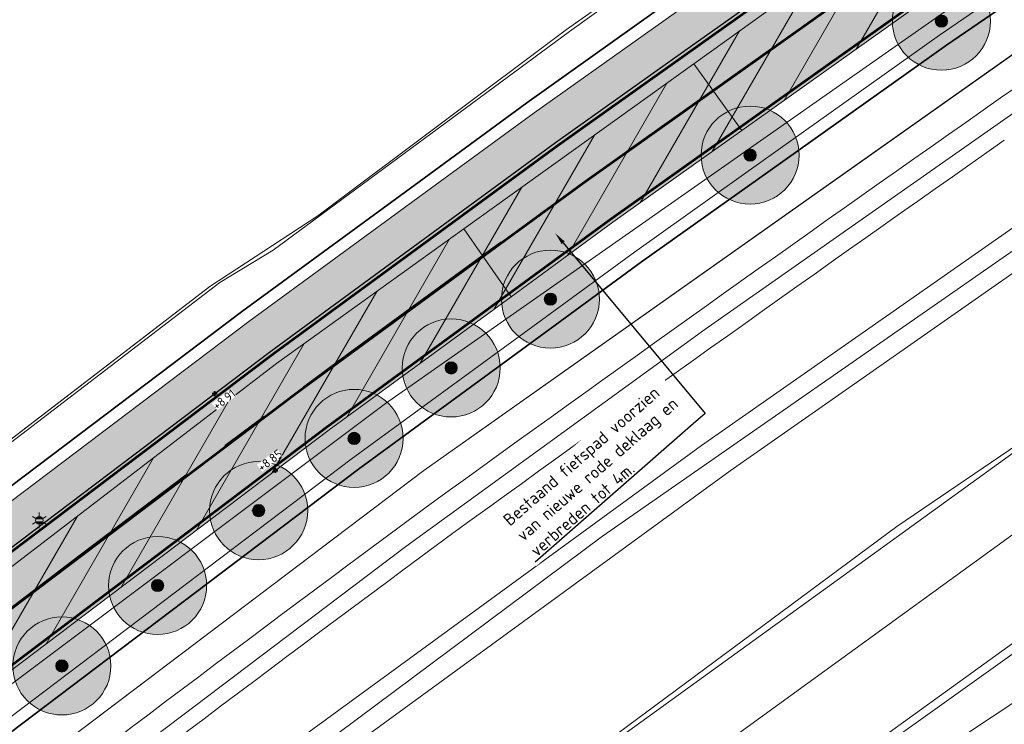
# Model space of a CAD drawing. Header units: metres. Extents: x 163543 to 168130, y 402678 to 405437.
# Tile 42 of 256: x 164223 to 164264, y 403293 to 403322. Entities that reach past the tile are written whole.
import ezdxf
from ezdxf import colors
from ezdxf.entities.mleader import LeaderData, LeaderLine
from ezdxf.enums import TextEntityAlignment as Align
from ezdxf.math import Vec2, Vec3

# ---------------------------------------------------------------- set-up
doc = ezdxf.new("R2010")
doc.units = ezdxf.units.M
doc.linetypes.add('X-CA190022.004-UO-ALM_Assen$0$AM-AS', pattern=[16, 10, -2, 2, -2])
doc.linetypes.add('X-CA190022.004-UO-DWM_Snelfietsroute$0$1-2', pattern=[3, 0, -2, 1])
doc.layers.get('0').update_dxf_attribs({"lineweight": 25})
for name, color, linetype, lineweight in [('X-CA190022.004-UO-ALM_Assen$0$N-WE-AM-AS_WEG-G', 10, 'X-CA190022.004-UO-ALM_Assen$0$AM-AS', 25), ('X-CA190022.004-UO-ARC_Arcering$0$N-WE-VH-VERHARDINGS_DEKLAAGVERVANGING-A', 250, 'Continuous', 20), ('X-CA190022.004-UO-BGT_Ondergrond$0$GE_201_SHDHek_Lijn_GEM', 253, 'X-CA190022.004-UO-BGT_Ondergrond$0$Hekwerk', 9), ('X-CA190022.004-UO-BGT_Ondergrond$0$GE_244_Taludlijn_Lijn_GEM', 253, 'Continuous', 9), ('X-CA190022.004-UO-BGT_Ondergrond$0$GE_251_SPRTrein_as_Lijn_GEM', 253, 'Continuous', 9), ('X-CA190022.004-UO-BGT_Ondergrond$0$GE_316_WGDFietspad_Vlak_GEM', 253, 'Continuous', 9), ('X-CA190022.004-UO-BGT_Ondergrond$0$GE_367_OWGBerm_groenvoorziening_grasenk_GEM', 253, 'Continuous', 9), ('X-CA190022.004-UO-BGT_Ondergrond$0$GE_401_OTDErf_Vlak_GEM', 253, 'Continuous', 9), ('X-CA190022.004-UO-BGT_Ondergrond$0$GE_421_OTDHalfverhard_gravel_Vlak_GEM', 253, 'Continuous', 9), ('X-CA190022.004-UO-BGT_Ondergrond$0$GE_504_WTDWaterloop_sloot_Vlak_GEM', 253, 'Continuous', 9), ('X-CA190022.004-UO-BGT_Ondergrond$0$GE_541_OWTOever_slootkant_Vlak_GEM', 253, 'Continuous', 9), ('X-CA190022.004-UO-BGT_Ondergrond$0$GE_861_PALLichtmast_Punt_GEM', 253, 'Continuous', 9), ('X-CA190022.004-UO-DWM_Snelfietsroute$0$B-WE-VH-KANTVERHARDING-G', 214, 'Continuous', 18), ('X-CA190022.004-UO-DWM_Snelfietsroute$0$N-WE-GW-BERM-G', 90, 'Continuous', 18), ('X-CA190022.004-UO-DWM_Snelfietsroute$0$N-WE-VH-KANTVERHARDING-G', 210, 'Continuous', 25), ('X-CA190022.004-UO-DWM_Snelfietsroute$0$N-WE-VW-MARKERING_LANGS_STREEP_12-G', 7, 'X-CA190022.004-UO-DWM_Snelfietsroute$0$1-2', 35), ('X-CA190022.004-UO-DWM_Snelfietsroute$0$N-WE-VW-MARKERING_LANGS_STREEP_DOORGETROKKEN_010-G', 7, 'Continuous', 0), ('X-CA190022.004-UO-GZM_Werkgrens_v0.2$0$N-WE-KG-GRENS_SYSTEEMGRENS-G', 7, 'X-CA190022.004-UO-GZM_Werkgrens_v0.2$0$KG-OG', 35), ('X-CA190022.004-UO-KAD_Percelen$0$B-WE-KG-GRENS_PERCEEL-GV', 150, 'Continuous', 9), ('X-CA190022.004-UO-TXT_Hoogtes$0$X-XX-AL-T25', 7, 'Continuous', 25), ('X-CA190022.004-UO-TXT_Tekst 1op200$0$X-XX-AL-T25- LEADER BOVENGRONDSE INFRA', 7, 'Continuous', 25)]:
    doc.layers.add(name, color=color, linetype=linetype, lineweight=lineweight)
doc.layers.add('X-CA190022.004-UO-ARC_Arcering$0$N-GV-GR-GRAS-A-200 GRASMENGSEL 01 KRUIDENMENGSEL', color=44, linetype='Continuous', lineweight=18, transparency=0.5)
doc.layers.add('X-CA190022.004-UO-ARC_Arcering$0$N-WE-VH-VERHARDING_ASFALT_ROOD-A', color=232, linetype='Continuous', lineweight=0, transparency=0.5)
for name, color, linetype in [('X-CA190022.004-UO-DWM_Beplanting$0$B-WE-GR-BOOM-S AFKOMSTIG UIT BOMENBESTAND GEMEENTE', 252, 'Continuous'), ('X-CA190022.004-UO-DWM_Beplanting$0$N-GV-GR-GRAS-A-200', 7, 'Continuous'), ('X-CA190022.004-UO-TXT_Hoogtes$0$C3D-SURFACE_TINSURFACE_LABELING-BESTAAND', 252, 'Continuous')]:
    doc.layers.add(name, color=color, linetype=linetype)
doc.layers.add('X-CA190022.004-UO-TXT_Hoogtes$0$C3D-ASSEMBLY_MARKER', color=7, linetype='Continuous', lineweight=35, plot=False)
doc.styles.add('NLCS-ISO', font='NLCS-ISO.ttf')
doc.styles.add('X-CA190022.004-UO-BGT_Ondergrond$0$NLCS-ISO', font='NLCS-ISO.ttf')
doc.styles.add('X-CA190022.004-UO-TXT_Tekst 1op200$0$NLCS-ISO-M200-T25', font='NLCS-ISO.ttf', dxfattribs={"height": 0.5})
doc.linetypes.add('X-CA190022.004-UO-BGT_Ondergrond$0$Hekwerk', pattern='A,5,-1.5,[2,dgnlstyle-Veghel.shx,S=0.007937,R=0,X=0,Y=0],-1.5', length=8)
doc.linetypes.add('X-CA190022.004-UO-GZM_Werkgrens_v0.2$0$KG-OG', pattern='A,5.5,-1.5,[2,NLCS.SHX,S=0.5,R=0,X=0,Y=0],-1.5', length=8.5)

# ---------------------------------------------------------------- blocks, each defined once
blk = doc.blocks.new('X-CA190022.004-UO-BGT_Ondergrond$0$N-SIE-WEG_LICHTMAST-SO')
h = blk.add_hatch(color=256)
h.paths.add_polyline_path([(1.16, 0.5, 0.658505), (-1.16, 0.5)])
h.paths.add_polyline_path([(-1.16, -0.5, 0.658505), (1.16, -0.5)])
at = {"flags": 128}
for points in [[(-2.19, 1.27), (-1.1, 0.63)], [(-1.16, 0.5), (1.16, 0.5)], [(0, 1.27), (0, 2.53)], [(1.1, 0.63), (2.19, 1.27)], [(-2.19, -1.27), (-1.1, -0.63)], [(-1.16, -0.5), (1.16, -0.5)], [(0, -1.27), (0, -2.53)], [(2.19, -1.27), (1.1, -0.63)]]:
    blk.add_lwpolyline(points, dxfattribs=at)
at = {"ltscale": 0.5}
blk.add_circle((0, 0), 1.27, dxfattribs=at)
at = {"style": 'X-CA190022.004-UO-BGT_Ondergrond$0$NLCS-ISO'}
blk.add_attdef('TYPE', text='', height=1.8, dxfattribs=at).set_placement((0, 2.53), align=Align.BOTTOM_CENTER)
blk = doc.blocks.new('X-CA190022.004-UO-BGT_Ondergrond$0$IMGEOLichtmastpaal')
at = {"xscale": 5, "yscale": 5, "zscale": 5}
blk.add_blockref('X-CA190022.004-UO-BGT_Ondergrond$0$N-SIE-WEG_LICHTMAST-SO', (0, 6.4), dxfattribs=at)
blk = doc.blocks.new('X-CA190022.004-UO-DWM_Beplanting$0$SGR-BOOM_01-SO')
at = {"linetype": 'ByBlock', "lineweight": 18}
h = blk.add_hatch(color=0, dxfattribs=at)
h.dxf.hatch_style = 1
edge = h.paths.add_edge_path()
edge.add_arc((0, 0), 0.25, 0, 360)
at = {"color": 0, "linetype": 'ByBlock', "lineweight": 18}
for radius in [2, 0.25]:
    blk.add_circle((0, 0), radius, dxfattribs=at)
blk = doc.blocks.new('X-CA190022.004-UO-DWM_Beplanting$0$IMGEOBoom')
at = {"transparency": 33554457}
h = blk.add_hatch(color=256, dxfattribs=at)
h.dxf.hatch_style = 1
edge = h.paths.add_edge_path()
edge.add_arc((0, 0), 100, 0, 360)
edge = h.paths.add_edge_path(flags=17)
edge.add_arc((0, 0), 12.5, 0, 360)
h = blk.add_hatch()
h.set_pattern_fill('ANGLE', color=256)
h.set_pattern_definition([(0, (0, 0), (0, 6.985), [5.08, -1.905]), (90, (0, 0), (-6.985, 4e-16), [5.08, -1.905])])
edge = h.paths.add_edge_path(flags=17)
edge.add_arc((0, 0), 12.5, 0, 360)
at = {"layer": 'X-CA190022.004-UO-DWM_Beplanting$0$N-GV-GR-GRAS-A-200'}
h = blk.add_hatch(color=256, dxfattribs=at)
h.dxf.hatch_style = 1
edge = h.paths.add_edge_path(flags=17)
edge.add_arc((0, 0), 12.5, 0, 360)
at = {"xscale": 50, "yscale": 50, "zscale": 50}
blk.add_blockref('X-CA190022.004-UO-DWM_Beplanting$0$SGR-BOOM_01-SO', (0, 0), dxfattribs=at)
blk = doc.blocks.new('*U160')
at = {"layer": 'X-CA190022.004-UO-TXT_Hoogtes$0$C3D-ASSEMBLY_MARKER', "color": 7, "linetype": 'Continuous', "lineweight": 40}
for p, q in [((164233.695, 403303.132, 8.852), (164233.895, 403303.132, 8.852)), ((164233.795, 403303.032, 8.852), (164233.795, 403303.232, 8.852))]:
    blk.add_line(p, q, dxfattribs=at)
at = {"layer": 'X-CA190022.004-UO-TXT_Hoogtes$0$X-XX-AL-T25', "color": 252, "linetype": 'Continuous', "lineweight": 25, "insert": (164233.564, 403303.542, 8.852), "char_height": 0.36, "width": 1.05444, "attachment_point": 5, "rotation": 37.6961, "style": 'NLCS-ISO', "bg_fill": 3, "box_fill_scale": 1, "bg_fill_color": 256, "bg_fill_true_color": 13158600, "bg_fill_transparency": 0}
blk.add_mtext('{\\fNLCS-ISO|b0|i0|c0|p10;+8.85}', dxfattribs=at)
blk = doc.blocks.new('*U161')
at = {"layer": 'X-CA190022.004-UO-TXT_Hoogtes$0$C3D-ASSEMBLY_MARKER', "color": 7, "linetype": 'Continuous', "lineweight": 40}
for p, q in [((164231.213, 403306.269, 8.908), (164231.413, 403306.269, 8.908)), ((164231.313, 403306.169, 8.908), (164231.313, 403306.369, 8.908))]:
    blk.add_line(p, q, dxfattribs=at)
at = {"layer": 'X-CA190022.004-UO-TXT_Hoogtes$0$X-XX-AL-T25', "color": 7, "linetype": 'Continuous', "lineweight": 25, "insert": (164231.696, 403306.023, 8.908), "char_height": 0.36, "width": 0.98172, "attachment_point": 5, "rotation": 37.6961, "style": 'NLCS-ISO', "bg_fill": 3, "box_fill_scale": 1, "bg_fill_color": 256, "bg_fill_true_color": 13158600, "bg_fill_transparency": 0}
blk.add_mtext('{\\fNLCS-ISO|b0|i0|c0|p10;+8.91}', dxfattribs=at)

msp = doc.modelspace()

# ---------------------------------------------------------------- hatches: boundary and pattern name
at = {"layer": 'X-CA190022.004-UO-ARC_Arcering$0$N-GV-GR-GRAS-A-200 GRASMENGSEL 01 KRUIDENMENGSEL'}
h = msp.add_hatch(dxfattribs=at)
h.set_pattern_fill('AGR-GRAS_02-SO', color=256, scale=0.1, pattern_type=2)
h.set_pattern_definition([(0, (0, 0), (1, 1), [0.25, -0.75]), (0, (0.55, 0.6), (1, 1), [0.25, -0.75]), (90, (0.1, 0.35), (-1, 1), [0.25, -0.75]), (90, (0.5, 0.7), (-1, 1), [0.25, -0.75]), (45, (0.2, 0.7), (0, 1), [0.25, -1.164213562]), (135, (0.55, 0), (-1, 0), [0.25, -1.164213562]), (26.5650512, (0.25, 0.3), (1, 4e-10), [0.25, -1.986067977]), (26.5650512, (0.7, 0.8), (1, 4e-10), [0.25, -1.986067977]), (63.43494882, (0.7, 0), (5e-11, 1), [0.25, -1.986067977]), (63.43494882, (0.25, 0.45), (5e-11, 1), [0.25, -1.986067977]), (63.43494882, (0.6, 0.2), (5e-11, 1), [0.25, -1.986067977]), (116.5650512, (0, 0.55), (-4e-10, 1), [0.25, -1.986067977]), (153.43494882, (0.2, 0.15), (-1, 5e-11), [0.25, -1.986067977])])
edge = h.paths.add_edge_path()
edge.add_line((164426.617, 403420.12), (164425.948, 403421.459))
edge.add_line((164425.948, 403421.459), (164396.651, 403407.199))
edge.add_line((164396.651, 403407.199), (164370.322, 403394.225))
edge.add_line((164370.322, 403394.225), (164348.121, 403382.407))
edge.add_line((164348.121, 403382.407), (164330.425, 403372.846))
edge.add_line((164330.425, 403372.846), (164319.162, 403366.391))
edge.add_line((164319.162, 403366.391), (164296.168, 403352.517))
edge.add_line((164296.168, 403352.517), (164273.361, 403337.807))
edge.add_line((164273.361, 403337.807), (164265.474, 403332.533))
edge.add_line((164265.474, 403332.533), (164256.88, 403326.629))
edge.add_line((164256.88, 403326.629), (164249.633, 403321.48))
edge.add_line((164249.633, 403321.48), (164244.343, 403317.721))
edge.add_line((164244.343, 403317.721), (164240.156, 403314.657))
edge.add_line((164240.156, 403314.657), (164232.707, 403309.203))
edge.add_line((164232.707, 403309.203), (164214.782, 403295.659))
edge.add_line((164214.782, 403295.659), (164201.6, 403285.197))
edge.add_arc((164265.938, 403204.125), 103.5, 128.43539, 130.6698)
edge.add_line((164198.488, 403282.627), (164199.761, 403281.076))
edge.add_line((164199.761, 403281.076), (164205.032, 403285.787))
edge.add_arc((164271.675, 403211.231), 100, 128.43539, 131.79221, ccw=False)
edge.add_line((164209.512, 403289.561), (164215.701, 403294.473))
edge.add_line((164215.701, 403294.473), (164233.603, 403308))
edge.add_line((164233.603, 403308), (164241.042, 403313.446))
edge.add_line((164241.042, 403313.446), (164245.22, 403316.504))
edge.add_line((164245.22, 403316.504), (164250.502, 403320.258))
edge.add_line((164250.502, 403320.258), (164257.739, 403325.399))
edge.add_line((164257.739, 403325.399), (164266.316, 403331.291))
edge.add_line((164266.316, 403331.291), (164274.184, 403336.553))
edge.add_line((164274.184, 403336.553), (164296.962, 403351.244))
edge.add_line((164296.962, 403351.244), (164319.922, 403365.098))
edge.add_line((164319.922, 403365.098), (164331.155, 403371.535))
edge.add_line((164331.155, 403371.535), (164348.829, 403381.085))
edge.add_line((164348.829, 403381.085), (164371.006, 403392.89))
edge.add_line((164371.006, 403392.89), (164397.311, 403405.852))
edge.add_line((164397.311, 403405.852), (164426.617, 403420.12))
at = {"layer": 'X-CA190022.004-UO-ARC_Arcering$0$N-WE-VH-VERHARDING_ASFALT_ROOD-A'}
h = msp.add_hatch(color=256, dxfattribs=at)
h.dxf.hatch_style = 1
edge = h.paths.add_edge_path()
edge.add_line((164205.032, 403285.787), (164199.761, 403281.076))
edge.add_line((164199.761, 403281.076), (164215.89, 403293.75))
edge.add_line((164215.89, 403293.75), (164233.83, 403307.49))
edge.add_line((164233.83, 403307.49), (164241.48, 403312.985))
edge.add_line((164241.48, 403312.985), (164250.861, 403319.723))
edge.add_line((164250.861, 403319.723), (164258.18, 403324.98))
edge.add_line((164258.18, 403324.98), (164274.64, 403336.2))
edge.add_line((164274.64, 403336.2), (164297.05, 403350.58))
edge.add_line((164297.05, 403350.58), (164320.04, 403364.53))
edge.add_line((164320.04, 403364.53), (164331.41, 403371.01))
edge.add_line((164331.41, 403371.01), (164357.53, 403385.53))
edge.add_line((164357.53, 403385.53), (164366.62, 403390.14))
edge.add_line((164366.62, 403390.14), (164389.014, 403401.122))
edge.add_line((164389.014, 403401.122), (164392.63, 403402.895))
edge.add_line((164392.63, 403402.895), (164397.33, 403405.2))
edge.add_line((164397.33, 403405.2), (164426.876, 403419.598))
edge.add_line((164426.876, 403419.598), (164426.617, 403420.12))
edge.add_line((164426.617, 403420.12), (164397.311, 403405.852))
edge.add_line((164397.311, 403405.852), (164371.006, 403392.89))
edge.add_line((164371.006, 403392.89), (164348.829, 403381.085))
edge.add_line((164348.829, 403381.085), (164331.155, 403371.535))
edge.add_line((164331.155, 403371.535), (164319.922, 403365.098))
edge.add_line((164319.922, 403365.098), (164296.962, 403351.244))
edge.add_line((164296.962, 403351.244), (164274.184, 403336.553))
edge.add_line((164274.184, 403336.553), (164266.316, 403331.291))
edge.add_line((164266.316, 403331.291), (164257.739, 403325.399))
edge.add_line((164257.739, 403325.399), (164250.502, 403320.258))
edge.add_line((164250.502, 403320.258), (164245.22, 403316.504))
edge.add_line((164245.22, 403316.504), (164241.042, 403313.446))
edge.add_line((164241.042, 403313.446), (164233.603, 403308))
edge.add_line((164233.603, 403308), (164215.701, 403294.473))
edge.add_line((164215.701, 403294.473), (164209.512, 403289.561))
edge.add_arc((164271.675, 403211.231), 100, 128.43539, 131.79221)
h = msp.add_hatch(color=256, dxfattribs=at)
h.dxf.hatch_style = 1
edge = h.paths.add_edge_path()
edge.add_line((164260.03, 403322.12), (164268.56, 403327.98))
edge.add_line((164268.56, 403327.98), (164276.38, 403333.21))
edge.add_line((164276.38, 403333.21), (164299.08, 403347.85))
edge.add_line((164299.08, 403347.85), (164321.95, 403361.65))
edge.add_line((164321.95, 403361.65), (164333.1, 403368.04))
edge.add_line((164333.1, 403368.04), (164350.72, 403377.56))
edge.add_line((164350.72, 403377.56), (164372.83, 403389.33))
edge.add_line((164372.83, 403389.33), (164399.07, 403402.26))
edge.add_line((164399.07, 403402.26), (164428.406, 403416.543))
edge.add_line((164428.406, 403416.543), (164426.876, 403419.598))
edge.add_line((164426.876, 403419.598), (164397.33, 403405.2))
edge.add_line((164397.33, 403405.2), (164392.63, 403402.895))
edge.add_line((164392.63, 403402.895), (164389.014, 403401.122))
edge.add_line((164389.014, 403401.122), (164366.62, 403390.14))
edge.add_line((164366.62, 403390.14), (164357.53, 403385.53))
edge.add_line((164357.53, 403385.53), (164331.41, 403371.01))
edge.add_line((164331.41, 403371.01), (164320.04, 403364.53))
edge.add_line((164320.04, 403364.53), (164297.05, 403350.58))
edge.add_line((164297.05, 403350.58), (164274.64, 403336.2))
edge.add_line((164274.64, 403336.2), (164258.18, 403324.98))
edge.add_line((164258.18, 403324.98), (164250.861, 403319.723))
edge.add_line((164250.861, 403319.723), (164241.48, 403312.985))
edge.add_line((164241.48, 403312.985), (164233.83, 403307.49))
edge.add_line((164233.83, 403307.49), (164215.89, 403293.75))
edge.add_line((164215.89, 403293.75), (164199.772, 403281.084))
edge.add_line((164199.772, 403281.084), (164199.761, 403281.075))
edge.add_line((164199.761, 403281.075), (164201.964, 403278.372))
edge.add_arc((164265.803, 403204.017), 98, 128.43539, 130.64892, ccw=False)
edge.add_line((164204.884, 403280.782), (164218.15, 403291.31))
edge.add_line((164218.15, 403291.31), (164235.99, 403304.79))
edge.add_line((164235.99, 403304.79), (164243.405, 403310.219))
edge.add_line((164243.405, 403310.219), (164247.56, 403313.26))
edge.add_line((164247.56, 403313.26), (164252.819, 403316.997))
edge.add_line((164252.819, 403316.997), (164260.03, 403322.12))
at = {"layer": 'X-CA190022.004-UO-ARC_Arcering$0$N-WE-VH-VERHARDINGS_DEKLAAGVERVANGING-A'}
h = msp.add_hatch(dxfattribs=at)
h.set_pattern_fill('AVH-ASFALT_B', color=256, angle=15, pattern_type=2)
h.set_pattern_definition([(60, (0, 0), (-1.2990381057, 0.75), [])])
h.paths.add_polyline_path([(164260.03, 403322.12), (164268.56, 403327.98), (164276.38, 403333.21), (164299.08, 403347.85), (164321.95, 403361.65), (164333.1, 403368.04), (164350.72, 403377.56), (164372.83, 403389.33), (164399.07, 403402.26), (164428.392, 403416.535), (164426.876, 403419.598), (164397.33, 403405.2), (164392.63, 403402.895), (164389.014, 403401.122), (164366.62, 403390.14), (164357.53, 403385.53), (164331.41, 403371.01), (164320.04, 403364.53), (164297.05, 403350.58), (164274.64, 403336.2), (164258.18, 403324.98), (164250.861, 403319.723), (164241.48, 403312.985), (164233.83, 403307.49), (164215.89, 403293.75), (164199.772, 403281.084), (164199.761, 403281.075), (164201.916, 403278.427), (164218.15, 403291.31), (164235.99, 403304.79), (164243.405, 403310.219), (164247.56, 403313.26), (164252.819, 403316.997)])

# ---------------------------------------------------------------- linework, layer by layer
at = {"layer": 'X-CA190022.004-UO-BGT_Ondergrond$0$GE_201_SHDHek_Lijn_GEM'}
for p, q in [((164245.67, 403321.126), (164272.398, 403339.903)), ((164235.52, 403313.512), (164245.67, 403321.126)), ((164231.111, 403310.634), (164235.52, 403313.512)), ((164211.087, 403295.268), (164231.111, 403310.634))]:
    msp.add_line(p, q, dxfattribs=at)
at = {"layer": 'X-CA190022.004-UO-BGT_Ondergrond$0$GE_244_Taludlijn_Lijn_GEM'}
for p, q in [((164265.634, 403321.347), (164239.848, 403303.124)), ((164239.848, 403303.124), (164224.258, 403291.345))]:
    msp.add_line(p, q, dxfattribs=at)
at = {"layer": 'X-CA190022.004-UO-BGT_Ondergrond$0$GE_251_SPRTrein_as_Lijn_GEM'}
for p, q in [((164247.133, 403300.457), (164279.194, 403322.746)), ((164273.52, 403319.77), (164251.18, 403304.15)), ((164251.313, 403308.883), (164264.832, 403318.366)), ((164252.35, 403303.12), (164274.39, 403318.54)), ((164239.115, 403300.036), (164251.313, 403308.883)), ((164251.18, 403304.15), (164234.24, 403291.8)), ((164235.1, 403290.55), (164252.35, 403303.12)), ((164236.34, 403292.397), (164247.133, 403300.457)), ((164205.244, 403274.443), (164239.115, 403300.036))]:
    msp.add_line(p, q, dxfattribs=at)
for centre, radius, start, end in [((164723.767, 402661.184), 802.365, 123.093076, 125.076592), ((165238.411, 401924.296), 1701.175, 124.999434, 125.930946), ((165057.605, 402193.977), 1376.761, 126.424026, 127.548937)]:
    msp.add_arc(centre, radius, start, end, dxfattribs=at)
at = {"layer": 'X-CA190022.004-UO-BGT_Ondergrond$0$GE_251_SPRTrein_as_Lijn_GEM', "extrusion": (0, 0, -1)}
for centre, radius, start, end in [((-165252.761, 401904.168), 1724.394, 54.07565, 54.993642), ((-165055.813, 402196.33), 1372.303, 52.450098, 53.57756)]:
    msp.add_arc(centre, radius, start, end, dxfattribs=at)
at = {"layer": 'X-CA190022.004-UO-BGT_Ondergrond$0$GE_316_WGDFietspad_Vlak_GEM', "flags": 128}
for points in [[(164333.1, 403368.04), (164321.95, 403361.65), (164299.08, 403347.85), (164276.38, 403333.21), (164268.56, 403327.98), (164260.03, 403322.12), (164252.819, 403316.997), (164250.861, 403319.723), (164258.18, 403324.98), (164274.64, 403336.2), (164297.05, 403350.58), (164320.04, 403364.53), (164331.41, 403371.01)], [(164252.819, 403316.997), (164247.56, 403313.26), (164243.405, 403310.219), (164241.48, 403312.985), (164250.861, 403319.723), (164252.819, 403316.997)], [(164218.15, 403291.31), (164183.17, 403263.55), (164179.581, 403260.655), (164177.34, 403263.403), (164180.78, 403266.16), (164215.89, 403293.75), (164233.83, 403307.49), (164241.48, 403312.985), (164243.405, 403310.219), (164235.99, 403304.79), (164218.15, 403291.31)]]:
    msp.add_lwpolyline(points, dxfattribs=at)
at = {"layer": 'X-CA190022.004-UO-BGT_Ondergrond$0$GE_367_OWGBerm_groenvoorziening_grasenk_GEM', "flags": 128}
for points in [[(164158.219, 403255.139), (164171.084, 403263.999), (164179.494, 403270.177), (164194.84, 403282.196), (164211.087, 403295.268), (164231.111, 403310.634), (164235.52, 403313.512), (164245.67, 403321.126), (164272.398, 403339.903), (164288.143, 403349.736), (164298.889, 403356.556), (164334.793, 403377.305), (164364.293, 403392.58), (164387.358, 403404.682), (164390.724, 403406.448), (164393.105, 403407.697), (164407.616, 403414.349), (164425.803, 403423.104), (164434.433, 403427.217), (164453.635, 403436.286), (164460.737, 403439.749), (164463.143, 403440.873), (164465.039, 403441.76)], [(164136.762, 403226.328), (164137.681, 403227.058), (164154.717, 403240.595), (164179.581, 403260.655), (164183.17, 403263.55), (164218.15, 403291.31), (164235.99, 403304.79), (164243.405, 403310.219), (164247.56, 403313.26), (164252.819, 403316.997), (164260.03, 403322.12), (164268.56, 403327.98), (164276.38, 403333.21), (164299.08, 403347.85), (164321.95, 403361.65), (164333.1, 403368.04), (164350.72, 403377.56), (164372.83, 403389.33), (164399.07, 403402.26), (164446.97, 403425.58), (164458.26, 403430.62), (164461.749, 403432.244), (164473.316, 403437.484)], [(164453.447, 403426.482), (164418.343, 403407.883), (164405.774, 403401.616), (164393.255, 403395.423), (164379.112, 403388.334), (164366.676, 403382.161), (164338.225, 403366.811), (164327.291, 403360.547), (164306.875, 403348.529), (164295.285, 403341.33), (164281.893, 403332.496), (164265.634, 403321.347), (164239.848, 403303.124), (164224.258, 403291.345), (164208.266, 403279.037), (164194.822, 403268.535), (164179.256, 403255.889), (164165.951, 403244.025), (164160.088, 403238.658), (164155.081, 403234.074), (164150.561, 403230.11), (164146.709, 403226.642), (164139.364, 403219.716), (164136.597, 403223.292)], [(164389.014, 403401.122), (164366.62, 403390.14), (164357.53, 403385.53), (164331.41, 403371.01), (164320.04, 403364.53), (164297.05, 403350.58), (164274.64, 403336.2), (164258.18, 403324.98), (164250.861, 403319.723), (164241.48, 403312.985), (164233.83, 403307.49), (164215.89, 403293.75), (164180.78, 403266.16), (164177.34, 403263.403), (164135.461, 403229.835)]]:
    msp.add_lwpolyline(points, dxfattribs=at)
at = {"layer": 'X-CA190022.004-UO-BGT_Ondergrond$0$GE_401_OTDErf_Vlak_GEM', "flags": 128}
for points in [[(164234.797, 403425.741), (164244.941, 403415.139), (164256.764, 403402.439), (164278.484, 403378.666), (164298.889, 403356.556), (164288.143, 403349.736), (164272.398, 403339.903), (164245.67, 403321.126), (164235.52, 403313.512), (164231.111, 403310.634), (164211.087, 403295.268), (164194.84, 403282.196), (164179.494, 403270.177), (164171.084, 403263.999), (164158.219, 403255.139)], [(164173.052, 403207.658), (164212.253, 403256.524), (164216.401, 403260.06), (164221.145, 403263.518), (164227.015, 403267.798), (164227.888, 403268.434), (164227.882, 403268.47), (164227.824, 403268.802), (164228.309, 403268.802), (164236.668, 403275.289), (164249.837, 403284.333), (164271.388, 403298.617), (164297.982, 403315.98), (164309.158, 403323.083), (164318.271, 403328.928), (164328.944, 403335.567)]]:
    msp.add_lwpolyline(points, dxfattribs=at)
at = {"layer": 'X-CA190022.004-UO-BGT_Ondergrond$0$GE_421_OTDHalfverhard_gravel_Vlak_GEM', "flags": 128}
for points in [[(164165.951, 403244.025), (164179.256, 403255.889), (164194.822, 403268.535), (164208.266, 403279.037), (164224.258, 403291.345), (164239.848, 403303.124), (164265.634, 403321.347), (164281.893, 403332.496), (164295.285, 403341.33), (164306.875, 403348.529), (164327.291, 403360.547), (164338.225, 403366.811), (164366.676, 403382.161), (164379.112, 403388.334), (164393.255, 403395.423), (164405.774, 403401.616), (164418.343, 403407.883), (164453.447, 403426.482), (164456.675, 403428.038), (164465.477, 403431.918), (164467.948, 403432.656), (164471.335, 403432.326), (164477.915, 403429.509), (164481.182, 403421.899)], [(164404.334, 403384.783), (164384.642, 403375.1), (164364.838, 403364.953), (164342.639, 403352.83), (164330.106, 403346.329), (164315.411, 403337.796), (164302.589, 403329.694), (164285.963, 403319.072), (164259.141, 403300.844), (164240.695, 403287.173), (164226.591, 403277.023), (164223.622, 403274.491), (164224.049, 403271.077), (164224.138, 403270.362), (164225.375, 403268.806), (164226.075, 403268.805), (164227.824, 403268.802), (164227.882, 403268.47), (164227.888, 403268.434), (164227.015, 403267.798), (164221.145, 403263.518), (164216.401, 403260.06), (164212.253, 403256.524), (164173.052, 403207.658)]]:
    msp.add_lwpolyline(points, dxfattribs=at)
at = {"layer": 'X-CA190022.004-UO-BGT_Ondergrond$0$GE_504_WTDWaterloop_sloot_Vlak_GEM', "flags": 128}
msp.add_lwpolyline([(164340.757, 403344.812), (164324.724, 403335.424), (164305.111, 403323.019), (164285.441, 403310.382), (164267.053, 403298.369), (164227.629, 403269.926), (164227.465, 403269.807), (164226.225, 403270.278), (164225.927, 403270.58), (164225.514, 403272.301), (164228.524, 403274.815), (164246.545, 403287.95), (164264.485, 403300.956), (164293.822, 403320.64), (164306.38, 403328.462), (164329.572, 403342.458)], dxfattribs=at)
at = {"layer": 'X-CA190022.004-UO-BGT_Ondergrond$0$GE_541_OWTOever_slootkant_Vlak_GEM', "flags": 128}
for points in [[(164328.944, 403335.567), (164318.271, 403328.928), (164309.158, 403323.083), (164297.982, 403315.98), (164271.388, 403298.617), (164249.837, 403284.333), (164236.668, 403275.289), (164228.309, 403268.802), (164227.824, 403268.802), (164226.075, 403268.805), (164225.375, 403268.806), (164224.138, 403270.362), (164224.049, 403271.077), (164223.622, 403274.491), (164226.591, 403277.023), (164240.695, 403287.173), (164259.141, 403300.844), (164285.963, 403319.072), (164302.589, 403329.694), (164315.411, 403337.796), (164330.106, 403346.329)], [(164329.572, 403342.458), (164306.38, 403328.462), (164293.822, 403320.64), (164264.485, 403300.956), (164246.545, 403287.95), (164228.524, 403274.815), (164225.514, 403272.301), (164225.927, 403270.58), (164226.225, 403270.278), (164227.465, 403269.807), (164227.629, 403269.926), (164267.053, 403298.369), (164285.441, 403310.382), (164305.111, 403323.019), (164324.724, 403335.424), (164340.757, 403344.812)]]:
    msp.add_lwpolyline(points, dxfattribs=at)
at = {"layer": 'X-CA190022.004-UO-DWM_Snelfietsroute$0$B-WE-VH-KANTVERHARDING-G', "flags": 128}
msp.add_lwpolyline([(164426.876, 403419.598), (164397.33, 403405.2), (164392.63, 403402.895), (164389.014, 403401.122), (164366.62, 403390.14), (164357.53, 403385.53), (164331.41, 403371.01), (164320.04, 403364.53), (164297.05, 403350.58), (164274.64, 403336.2), (164258.18, 403324.98), (164250.861, 403319.723), (164241.48, 403312.985), (164233.83, 403307.49), (164215.89, 403293.75), (164199.761, 403281.076)], dxfattribs=at)
msp.add_lwpolyline([(164201.986, 403278.39, -0.009585), (164204.884, 403280.782), (164218.15, 403291.31), (164235.99, 403304.79), (164243.405, 403310.219), (164247.56, 403313.26), (164252.819, 403316.997), (164260.03, 403322.12), (164268.56, 403327.98), (164276.38, 403333.21), (164299.08, 403347.85), (164321.95, 403361.65), (164333.1, 403368.04), (164350.72, 403377.56), (164372.83, 403389.33), (164399.07, 403402.26), (164428.407, 403416.543)], format="xyb", dxfattribs=at)
at = {"layer": 'X-CA190022.004-UO-DWM_Snelfietsroute$0$N-WE-GW-BERM-G', "flags": 128}
for points in [[(164198.488, 403282.627, -0.00975), (164201.6, 403285.197), (164214.782, 403295.659), (164232.707, 403309.203), (164240.156, 403314.657), (164244.343, 403317.721), (164249.633, 403321.48), (164256.88, 403326.629), (164265.474, 403332.533), (164273.361, 403337.807), (164296.168, 403352.517), (164319.162, 403366.391), (164330.425, 403372.846), (164348.121, 403382.407), (164370.322, 403394.225), (164396.651, 403407.199), (164426.052, 403421.511)], [(164202.941, 403277.234, -0.009659), (164205.816, 403279.607), (164219.068, 403290.124), (164236.885, 403303.586), (164244.291, 403309.009), (164248.437, 403312.043), (164253.688, 403315.774), (164260.889, 403320.89), (164269.402, 403326.738), (164277.203, 403331.956), (164299.874, 403346.577), (164322.71, 403360.357), (164333.83, 403366.729), (164351.429, 403376.238), (164373.514, 403387.995), (164399.73, 403400.913), (164429.166, 403415.242)]]:
    msp.add_lwpolyline(points, format="xyb", dxfattribs=at)
at = {"layer": 'X-CA190022.004-UO-DWM_Snelfietsroute$0$N-WE-VH-KANTVERHARDING-G', "flags": 128}
msp.add_lwpolyline([(164199.761, 403281.076), (164205.032, 403285.787, -0.014648), (164209.512, 403289.561), (164215.701, 403294.473), (164233.603, 403308), (164241.042, 403313.446), (164245.22, 403316.504), (164250.502, 403320.258), (164257.739, 403325.399), (164266.316, 403331.291), (164274.184, 403336.553), (164296.962, 403351.244), (164319.922, 403365.098), (164331.155, 403371.535), (164348.829, 403381.085), (164371.006, 403392.89), (164397.311, 403405.852), (164426.621, 403420.122)], format="xyb", dxfattribs=at)
at = {"layer": 'X-CA190022.004-UO-DWM_Snelfietsroute$0$N-WE-VW-MARKERING_LANGS_STREEP_12-G', "linetype": 'X-CA190022.004-UO-DWM_Snelfietsroute$0$1-2', "const_width": 0.1, "flags": 128}
msp.add_lwpolyline([(164200.717, 403279.928, -0.009921), (164203.775, 403282.456), (164216.925, 403292.891), (164234.796, 403306.395), (164242.223, 403311.833), (164246.39, 403314.882), (164251.661, 403318.627), (164258.885, 403323.76), (164267.438, 403329.636), (164275.282, 403334.882), (164298.021, 403349.547), (164320.936, 403363.374), (164332.127, 403369.788), (164349.775, 403379.323), (164371.918, 403391.11), (164398.19, 403404.056), (164413.441, 403411.481)], format="xyb", dxfattribs=at)
at = {"layer": 'X-CA190022.004-UO-DWM_Snelfietsroute$0$N-WE-VW-MARKERING_LANGS_STREEP_DOORGETROKKEN_010-G', "const_width": 0.1, "flags": 128}
msp.add_lwpolyline([(164199.861, 403280.964), (164205.129, 403285.672, -0.014648), (164209.609, 403289.447), (164215.793, 403294.354), (164233.692, 403307.879), (164241.131, 403313.325), (164245.308, 403316.383), (164250.589, 403320.135), (164257.825, 403325.276), (164266.4, 403331.167), (164274.266, 403336.428), (164297.042, 403351.117), (164319.998, 403364.969), (164331.227, 403371.404), (164348.9, 403380.953), (164371.074, 403392.757), (164397.376, 403405.718), (164426.786, 403420.033)], format="xyb", dxfattribs=at)
msp.add_lwpolyline([(164428.327, 403416.67), (164399.004, 403402.395), (164372.762, 403389.464), (164350.649, 403377.692), (164333.027, 403368.171), (164321.874, 403361.779), (164299.001, 403347.977), (164276.298, 403333.335), (164268.476, 403328.104), (164259.944, 403322.243), (164252.732, 403317.119), (164247.472, 403313.382), (164243.316, 403310.34), (164235.9, 403304.91), (164218.058, 403291.429), (164201.823, 403278.545)], dxfattribs=at)
at = {"layer": 'X-CA190022.004-UO-GZM_Werkgrens_v0.2$0$N-WE-KG-GRENS_SYSTEEMGRENS-G', "ltscale": 0.2, "flags": 128}
msp.add_lwpolyline([(164202.447, 403276.261, -0.007014), (164204.684, 403278.194), (164207.732, 403280.631), (164216.351, 403287.471), (164219.004, 403289.434), (164219.375, 403289.729), (164237.184, 403303.185), (164244.587, 403308.605), (164248.73, 403311.638), (164253.977, 403315.367), (164261.175, 403320.48), (164269.682, 403326.324), (164277.478, 403331.538), (164300.139, 403346.153), (164322.964, 403359.926), (164334.073, 403366.292), (164351.665, 403375.797), (164373.742, 403387.55), (164399.95, 403400.464), (164429.28, 403414.743), (164430.124, 403415.141), (164430.948, 403415.506), (164431.777, 403415.846), (164432.615, 403416.161), (164433.462, 403416.453), (164434.316, 403416.72), (164435.176, 403416.962), (164436.043, 403417.179), (164436.306, 403417.259, -0.099821), (164451.982, 403417.179, 0.131087), (164471.53, 403420.948), (164482.533, 403426.243), (164490.693, 403418.8), (164492.586, 403419.707), (164495.404, 403416.53, -0.0101), (164498.074, 403413.536), (164499.385, 403412.005), (164502.276, 403408.653), (164509.274, 403412.948), (164511.768, 403416.461), (164509.186, 403420.201, -0.175036), (164509.321, 403422.135, -0.180129), (164510.517, 403423.431), (164518.825, 403427.315), (164545.03, 403439.927), (164571.695, 403452.754), (164577.955, 403456.064), (164591.472, 403464.142), (164595.446, 403466.159), (164599.431, 403468.182), (164600.854, 403468.863), (164605.94, 403471.242), (164622.016, 403477.758), (164627.273, 403479.889), (164631.947, 403481.905), (164633.267, 403482.539, 0.084778), (164642.609, 403485.38), (164759.332, 403541.386), (164770.974, 403544.815), (164773.272, 403545.397), (164787.887, 403542.29), (164789.899, 403542.38), (164793.252, 403543.048), (164800.24, 403546.814), (164803.671, 403549.366), (164804.774, 403550.36), (164806.983, 403547.387), (164807.907, 403546.199), (164811.87, 403549.281), (164810.953, 403550.46), (164809.512, 403552.406), (164808.343, 403553.575), (164810.024, 403555.089), (164807.827, 403558.012), (164809.834, 403559.516, 0.087199), (164816.707, 403566.833, -0.136189), (164825.151, 403574.239), (164897.952, 403609.34), (164931.093, 403625.32), (165054.784, 403684.96), (165123.155, 403717.926), (165148.566, 403730.033), (165175.654, 403740.478), (165188.146, 403744.824), (165187.632, 403748.092), (165185.258, 403754.932), (165180.038, 403753.689, 0.027846), (165177.051, 403752.466), (165119.698, 403725.141), (165051.309, 403692.167), (164927.618, 403632.527), (164894.477, 403616.547), (164821.676, 403581.445, 0.136189), (164810.016, 403571.218, -0.087199), (164805.039, 403565.919), (164803.02, 403564.408), (164799.415, 403569.204), (164798.615, 403568.604), (164797.815, 403568.006), (164797.216, 403568.806), (164793.371, 403565.926), (164793.97, 403565.126), (164792.376, 403563.932), (164795.885, 403559.064, -0.201548), (164780.097, 403554.057, 0.075656), (164771.169, 403553.982, -0.009755), (164764.075, 403552.536), (164754.286, 403547.799), (164747.474, 403544.606), (164708.34, 403525.583), (164686.218, 403515.365), (164675.148, 403509.865), (164663.524, 403504.258), (164644.327, 403495.071), (164639.493, 403492.723), (164638.201, 403492.127, -0.201818), (164621.846, 403491.8, 0.209498), (164598.58, 403490.973), (164556.157, 403470.566), (164536.299, 403461.008), (164516.318, 403451.408), (164508.232, 403447.512), (164500.187, 403443.642), (164497.203, 403443.008), (164495.09, 403442.274, 0.130794), (164492.913, 403444.811), (164488.435, 403447.885), (164494.899, 403449.835), (164490.315, 403452.233), (164484.484, 403450.597, -0.076427), (164479.748, 403454.723), (164478.799, 403455.857), (164474.918, 403452.962), (164457.343, 403473.566), (164451.257, 403468.374), (164465.519, 403451.653, -0.484297), (164464.817, 403448.113), (164461.416, 403446.394), (164463.893, 403441.77), (164464.916, 403439.614), (164433.017, 403424.683, 0.05166), (164425.3, 403421.703), (164396.431, 403407.648), (164370.094, 403394.67), (164347.884, 403382.848), (164330.182, 403373.283), (164318.908, 403366.822), (164295.903, 403352.941), (164273.086, 403338.225), (164265.193, 403332.947), (164256.594, 403327.039), (164249.344, 403321.888), (164244.05, 403318.127), (164239.86, 403315.06), (164232.409, 403309.604), (164214.476, 403296.054), (164201.289, 403285.589, 0.012131), (164197.414, 403282.357)], format="xyb", close=True, dxfattribs=at)
at = {"layer": 'X-CA190022.004-UO-KAD_Percelen$0$B-WE-KG-GRENS_PERCEEL-GV', "flags": 128}
for points in [[(164158.502, 403255.366), (164165.88, 403260.323), (164165.964, 403260.38), (164173.354, 403265.538), (164178.172, 403269.146), (164211.161, 403295.172), (164213.433, 403296.956), (164231.526, 403310.793), (164233.7, 403312.125), (164245.795, 403321.035), (164255.91, 403328.301), (164273.154, 403340.046), (164245.885, 403369.524), (164243.593, 403372.003), (164234.809, 403381.503), (164212.653, 403405.463), (164190.554, 403385.054), (164182.753, 403377.839), (164171.143, 403367.101), (164168.8, 403364.933), (164156.877, 403364.062)], [(164334.483, 403377.392), (164299.052, 403356.496), (164273.154, 403340.046), (164255.91, 403328.301), (164245.795, 403321.035), (164233.7, 403312.125), (164231.526, 403310.793), (164213.433, 403296.956), (164211.161, 403295.172), (164178.172, 403269.146), (164173.354, 403265.538), (164165.964, 403260.38), (164165.88, 403260.323), (164158.502, 403255.366)], [(164147.742, 403231.928), (164165.26, 403248.169), (164166.021, 403248.875), (164198.991, 403276.105), (164221.441, 403293.245), (164238.284, 403305.867), (164272.653, 403329.946), (164289.711, 403341.221), (164304.887, 403350.779), (164320.335, 403360.055), (164334.113, 403367.893)], [(164334.113, 403367.893), (164320.335, 403360.055), (164304.887, 403350.779), (164289.711, 403341.221), (164272.653, 403329.946), (164238.284, 403305.867), (164221.441, 403293.245), (164198.991, 403276.105), (164166.021, 403248.875), (164165.26, 403248.169), (164167.018, 403246.185), (164157.431, 403237.686)], [(164172.261, 403232.128), (164231.465, 403280.122), (164239.956, 403286.545), (164266.101, 403305.436), (164285.655, 403318.879), (164300.875, 403328.796), (164316.027, 403338.203), (164330.341, 403346.655)], [(164330.341, 403346.655), (164316.027, 403338.203), (164300.875, 403328.796), (164285.655, 403318.879), (164266.101, 403305.436), (164239.956, 403286.545), (164231.465, 403280.122), (164220.175, 403269.341), (164210.181, 403259.676), (164202.543, 403251.699), (164196.549, 403244.865)], [(164190.129, 403235.878), (164201.383, 403248.159), (164214.13, 403258.511), (164235.818, 403275.048), (164251.857, 403287.067), (164267.784, 403298.445), (164284.985, 403310.301), (164302.186, 403321.636), (164317.093, 403330.96), (164327.091, 403336.771)]]:
    msp.add_lwpolyline(points, dxfattribs=at)
msp.add_lwpolyline([(164467.899, 403234.987), (164456.621, 403388.359), (164455.852, 403398.81), (164455.428, 403404.573), (164439.548, 403397.62), (164439.743, 403395.067), (164420.417, 403385.713), (164397.764, 403374.75), (164371.136, 403361.559), (164358.377, 403354.762), (164345.274, 403347.596), (164327.091, 403336.771), (164317.093, 403330.96), (164302.186, 403321.636), (164284.985, 403310.301), (164267.784, 403298.445), (164251.857, 403287.067), (164235.818, 403275.048), (164214.13, 403258.511), (164217.745, 403216.986), (164299.737, 403222.886)], close=True, dxfattribs=at)

# ---------------------------------------------------------------- block references
at = {"layer": 'X-CA190022.004-UO-BGT_Ondergrond$0$GE_861_PALLichtmast_Punt_GEM', "xscale": 0.025, "yscale": 0.025, "zscale": 0.025}
msp.add_blockref('X-CA190022.004-UO-BGT_Ondergrond$0$IMGEOLichtmastpaal', (164224.156, 403300.935), dxfattribs=at)
at = {"layer": 'X-CA190022.004-UO-DWM_Beplanting$0$B-WE-GR-BOOM-S AFKOMSTIG UIT BOMENBESTAND GEMEENTE', "xscale": 0.02, "yscale": 0.02, "zscale": 0.02}
for p in [(164260.966, 403321.459), (164253.159, 403315.995), (164245.012, 403310.12), (164240.963, 403307.314), (164237, 403304.439), (164233.106, 403301.493), (164228.982, 403298.439), (164225.077, 403295.158)]:
    msp.add_blockref('X-CA190022.004-UO-DWM_Beplanting$0$IMGEOBoom', p, dxfattribs=at)

# ---------------------------------------------------------------- next in the draw order: block references
at = {"layer": 'X-CA190022.004-UO-TXT_Hoogtes$0$C3D-SURFACE_TINSURFACE_LABELING-BESTAAND', "color": 252, "linetype": 'Continuous', "lineweight": -3}
for name in ['*U161', '*U160']:
    msp.add_blockref(name, (0, 0), dxfattribs=at)

# ---------------------------------------------------------------- next in the draw order: linework, layer by layer
at = {"layer": 'X-CA190022.004-UO-ALM_Assen$0$N-WE-AM-AS_WEG-G', "linetype": 'X-CA190022.004-UO-ALM_Assen$0$AM-AS', "lineweight": 18, "flags": 128}
msp.add_lwpolyline([(163996.334, 403048.708), (164190.428, 403269.702, -0.042486), (164203.13, 403281.901, -0.059508), (164394.91, 403402.509, 0.004627), (164427.609, 403418.376, -0.157573), (164448.898, 403421.56, 0.154381), (164469.795, 403424.552), (164600.315, 403487.369, -0.209691), (164620.389, 403488.075, 0.209331), (164640.431, 403488.767), (164764.018, 403548.037, -0.149301), (164778.457, 403550.23, 0.1997), (164797.071, 403554.955), (164807.437, 403562.718, 0.087199), (164813.361, 403569.026, -0.136187), (164823.414, 403577.842), (165121.427, 403721.534), (165178.772, 403748.854, -0.027628), (165181.326, 403749.902), (165206.702, 403758.712, -0.228175), (165222.216, 403756.927, 0.262526), (165239.877, 403756.048), (165316.357, 403794.295, -0.002956), (165321.66, 403796.908), (165454.676, 403861.474, 0.23372), (165465.542, 403875.483), (165466.039, 403877.93, -0.138247), (165476.467, 403898.194), (165483.323, 403905.54), (165502.013, 403925.318, 0.002701), (165511.627, 403935.531), (165520.324, 403945.455), (165525.692, 403951.366), (165530.615, 403956.367, -0.067804), (165540.386, 403964.278), (165579.008, 403987.566, 0.233996), (165587.607, 404001.027, -0.257888), (165597.631, 404015.262), (165668.806, 404049.862, 0.124118), (165680.965, 404060.093), (165692.91, 404076.671, -0.330379), (165732.646, 404089.323, 0.184611), (165745.492, 404089.775), (165892.325, 404151.907, 0.025067), (165914.878, 404162.813, -0.010717), (165924.387, 404167.754), (166007.57, 404208.726, -0.019073), (166018.017, 404213.386, -0.104113), (166035.06, 404216.38), (166071.364, 404215.162, 0.120943), (166079.763, 404216.927), (166253.115, 404300.212, 0.13702), (166261.203, 404307.309, -0.137066), (166269.294, 404314.407), (166458.055, 404405.053, -0.054959), (166465.293, 404407.596), (166474.012, 404409.62, 0.055121), (166477.744, 404410.933), (166509.846, 404426.374, 0.067066), (166514.307, 404429.311, -0.067277), (166518.783, 404432.256), (166556.669, 404450.44, -0.017321), (166566.185, 404454.609, 0.016602), (166575.312, 404458.591), (166597.751, 404469.282, 0.132978), (166635.089, 404501.312, -0.040273), (166645.175, 404513.84), (166648.196, 404517.029, -0.072027), (166677.02, 404539.8), (166677.246, 404539.931, -0.089333), (166717.817, 404554.586), (166734.29, 404557.387, 0.162804), (166748.275, 404564.868, -0.09225), (166757.883, 404571.874), (166814.895, 404599.135, -0.032371), (166817.296, 404600.098), (166825.54, 404602.798, 0.083096), (166832.851, 404606.627, -0.051041), (166841.551, 404611.916), (166891.289, 404635.589, -0.108035), (166898.777, 404637.334), (166928.242, 404637.739, 0.209269), (166941.385, 404643.709, -0.026762), (166980.536, 404682.861, -0.026198), (167007.229, 404704.425, -0.019993), (167033.13, 404721.66), (167034.933, 404722.758, -0.028502), (167071.485, 404742.263), (167095.887, 404753.549, 0.061079), (167112.435, 404763.813, -0.01638), (167116.342, 404766.748), (167122.496, 404771.065, -0.093473), (167132.24, 404775.479), (167140.621, 404777.52, -0.056178), (167157.198, 404779.63), (167189.731, 404780.099, -0.091291), (167196.158, 404779.011), (167222.307, 404769.473, 0.203837), (167236.378, 404770.212, 0.017826), (167328.832, 404819.552), (167395.677, 404858.349, 0.031256), (167406.067, 404865.281), (167511.469, 404945.55)], format="xyb", dxfattribs=at)

# ---------------------------------------------------------------- next in the draw order: leaders
at = {"layer": 'X-CA190022.004-UO-TXT_Tekst 1op200$0$X-XX-AL-T25- LEADER BOVENGRONDSE INFRA'}
ml = msp.add_multileader_mtext('Standard', dxfattribs=at)
ml.set_content('\\A1;Bestaand fietspad voorzien\\Pvan nieuwe rode deklaag en verbreden tot 4m.', color=256, style='X-CA190022.004-UO-TXT_Tekst 1op200$0$NLCS-ISO-M200-T25')
ml.set_leader_properties(color=256, linetype='ByLayer', lineweight=-1)
ml.build(insert=Vec2(0, 0))
ml.multileader.update_dxf_attribs({"text_left_attachment_type": 5, "text_right_attachment_type": 5, "dogleg_length": 0.5, "arrow_head_size": 0.5})
ctx = ml.context
ctx.base_point, ctx.char_height, ctx.arrow_head_size, ctx.landing_gap_size, ctx.plane_origin, ctx.plane_x_axis, ctx.plane_y_axis = Vec3(164244.388, 403299.387), 0.5, 0.5, 0.18, Vec3(164260.801, 403297.443), Vec3(0.75253, 0.658558), Vec3(-0.658558, 0.75253)
ctx.left_attachment, ctx.right_attachment = 5, 5
notes = []
notes.append((ctx, [(0, (1, 1, 0), (164251.319, 403305.453), (-0.75253, -0.658558), 0.5, [(0, [(164245.212, 403312.805)], 0, [])])]))
ctx.mtext.insert, ctx.mtext.text_direction, ctx.mtext.rotation, ctx.mtext.width, ctx.mtext.defined_height, ctx.mtext.flow_direction = Vec3(164243.031, 403301.212), Vec3(0.75253, 0.658558), 0.718901, 8.4441, 1.578, 5
ctx.mtext.has_bg_fill, ctx.mtext.bg_color, ctx.mtext.bg_scale_factor, ctx.mtext.bg_transparency, ctx.mtext.use_window_bg_color = 1, -1027028792, 1.5, 0, 1
for ctx, leaders in notes:
    for number, flags, end, landing, length, lines in leaders:
        leader = LeaderData()
        leader.index, (leader.has_last_leader_line, leader.has_dogleg_vector, leader.attachment_direction) = number, flags
        leader.last_leader_point, leader.dogleg_vector, leader.dogleg_length = Vec3(end), Vec3(landing), length
        for number, points, colour, breaks in lines:
            line = LeaderLine()
            line.index, line.vertices, line.color, line.breaks = number, Vec3.list(points), colors.encode_raw_color(colour), breaks
            leader.lines.append(line)
        ctx.leaders.append(leader)

doc.saveas('drawing.dxf')
